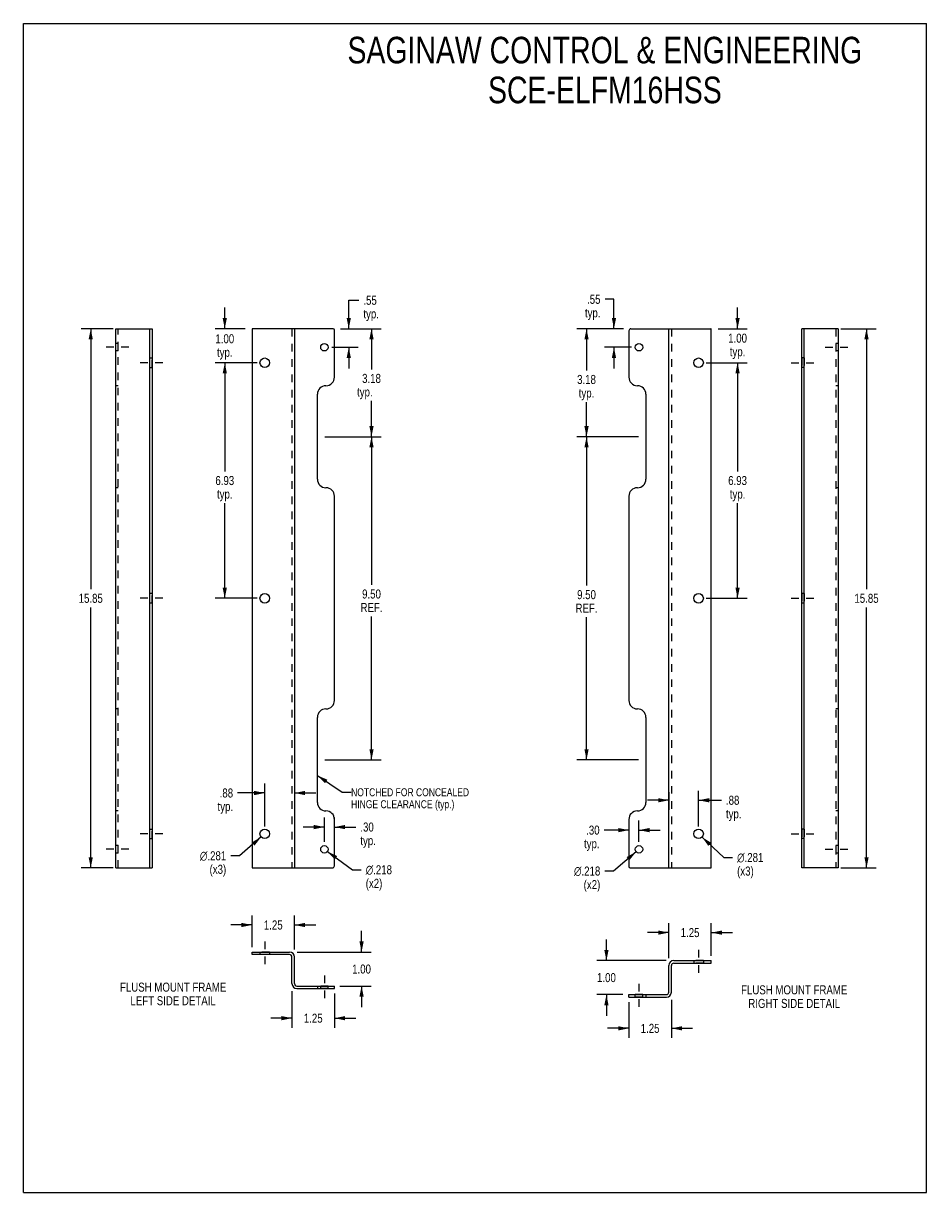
# Model space of a CAD drawing. Header units: inches. Extents: x 0 to 26.6, y 0 to 34.4.
import ezdxf

# ---------------------------------------------------------------- set-up
doc = ezdxf.new("R2010")
doc.units = ezdxf.units.IN
doc.header["$LTSCALE"] = 2.240741
doc.header["$MEASUREMENT"] = 0
doc.linetypes.add('DASHED', pattern=[0.2, 0.1, -0.1])
doc.linetypes.add('HIDDEN', pattern=[0.2, 0.1, -0.1])
doc.layers.get('0').update_dxf_attribs({"linetype": 'CONTINUOUS'})
for name, color, linetype in [('02___PRT_ALL_AXES', 7, 'CONTINUOUS'), ('DEFAULT_2', 8, 'HIDDEN'), ('DIMENSIONS', 7, 'CONTINUOUS')]:
    doc.layers.add(name, color=color, linetype=linetype)
doc.styles.get("Standard").update_dxf_attribs({"font": 'txt', "width": 0.8})
doc.styles.add('TEXTSTYLE_1', font='gdt', dxfattribs={"width": 0.8})
doc.dimstyles.new('DIMSTYLE_1', dxfattribs={"dimtxt": 0.265625, "dimasz": 0.3125, "dimexe": 0.09, "dimexo": 0.07, "dimgap": 0.0425, "dimtad": 0, "dimtih": 1, "dimtoh": 1, "dimzin": 4, "dimdsep": 46, "dimtxsty": 'Standard', "dimblk": '_FILLED', "dimblk1": '_FILLED', "dimblk2": '_FILLED', "dimcen": 0.09, "dimadec": 0, "dimazin": 0, "dimtfac": 1, "dimtofl": 0, "dimtmove": 0, "dimatfit": 3, "dimldrblk": '_FILLED', "dimfxl": 0, "dimtolj": 1, "dimtzin": 4, "dimarcsym": 0})
doc.dimstyles.new('DIMSTYLE_2', dxfattribs={"dimtxt": 0.265625, "dimasz": 0.3125, "dimexe": 0.09, "dimexo": 0.07, "dimgap": 0.09, "dimtad": 0, "dimtih": 1, "dimtoh": 1, "dimdec": 3, "dimzin": 4, "dimdsep": 46, "dimtxsty": 'Standard', "dimblk": '_FILLED', "dimblk1": '_FILLED', "dimblk2": '_FILLED', "dimcen": 0.09, "dimadec": 0, "dimazin": 0, "dimtfac": 1, "dimtdec": 3, "dimtofl": 0, "dimtmove": 0, "dimatfit": 3, "dimldrblk": '_FILLED', "dimfxl": 0, "dimtolj": 1, "dimtzin": 4, "dimarcsym": 0})
doc.dimstyles.get("Standard").update_dxf_attribs({"dimtxt": 0.265625, "dimasz": 0.3125, "dimexe": 0.09, "dimexo": 0.07, "dimgap": 0.09, "dimtad": 0, "dimtih": 1, "dimtoh": 1, "dimzin": 4, "dimdsep": 46, "dimtxsty": 'Standard', "dimblk": '_FILLED', "dimblk1": '_FILLED', "dimblk2": '_FILLED', "dimcen": 0.09, "dimadec": 0, "dimazin": 0, "dimtp": 0.01, "dimtm": 0.01, "dimtfac": 1, "dimtofl": 0, "dimtmove": 0, "dimatfit": 3, "dimldrblk": '_FILLED', "dimfxl": 0, "dimtolj": 1, "dimtzin": 4, "dimarcsym": 0})

# ---------------------------------------------------------------- blocks, each defined once
blk = doc.blocks.new('_FILLED')
at = {"color": 0, "linetype": 'ByBlock'}
blk.add_solid([(0, 0), (-1, 0.2), (-1, -0.2)], dxfattribs=at)
blk = doc.blocks.new('*D1')
at = {"layer": 'DIMENSIONS', "color": 2, "linetype": 'Continuous'}
for p, q in [((2.643, 25.398), (1.7, 25.398)), ((1.981, 25.398), (1.981, 17.738)), ((1.981, 9.548), (1.981, 17.207)), ((2.643, 9.548), (1.7, 9.548))]:
    blk.add_line(p, q, dxfattribs=at)
at = {"layer": 'DIMENSIONS', "color": 2, "linetype": 'Continuous', "xscale": 0.3125, "yscale": 0.3125, "zscale": 0.3125}
for p, rotation in [((1.981, 25.398), 90), ((1.981, 9.548), 270)]:
    blk.add_blockref('_FILLED', p, dxfattribs=dict(at, rotation=rotation))
at = {"layer": 'DIMENSIONS', "color": 2, "linetype": 'Continuous', "insert": (1.981, 17.605), "char_height": 0.2656, "width": 1.0625, "attachment_point": 2, "line_spacing_factor": 0.9}
blk.add_mtext('15.85', dxfattribs=at)
blk = doc.blocks.new('*D2')
at = {"layer": 'DIMENSIONS', "color": 2, "linetype": 'Continuous'}
for p, q in [((24.037, 25.398), (25.076, 25.398)), ((24.795, 25.398), (24.795, 17.738)), ((24.795, 9.548), (24.795, 17.207)), ((24.037, 9.548), (25.076, 9.548))]:
    blk.add_line(p, q, dxfattribs=at)
at = {"layer": 'DIMENSIONS', "color": 2, "linetype": 'Continuous', "xscale": 0.3125, "yscale": 0.3125, "zscale": 0.3125}
for p, rotation in [((24.795, 25.398), 90), ((24.795, 9.548), 270)]:
    blk.add_blockref('_FILLED', p, dxfattribs=dict(at, rotation=rotation))
at = {"layer": 'DIMENSIONS', "color": 2, "linetype": 'Continuous', "insert": (24.795, 17.605), "char_height": 0.2656, "width": 1.0625, "attachment_point": 2, "line_spacing_factor": 0.9}
blk.add_mtext('15.85', dxfattribs=at)
blk = doc.blocks.new('*D3')
at = {"layer": 'DIMENSIONS', "color": 2, "linetype": 'Continuous'}
for p, q in [((5.923, 25.398), (5.923, 26.023)), ((6.52, 25.398), (5.642, 25.398)), ((6.88, 24.398), (5.642, 24.398)), ((5.923, 24.398), (5.923, 23.773))]:
    blk.add_line(p, q, dxfattribs=at)
at = {"layer": 'DIMENSIONS', "color": 2, "linetype": 'Continuous', "xscale": 0.3125, "yscale": 0.3125, "zscale": 0.3125}
for p, rotation in [((5.923, 25.398), 270), ((5.923, 24.398), 90)]:
    blk.add_blockref('_FILLED', p, dxfattribs=dict(at, rotation=rotation))
at = {"layer": 'DIMENSIONS', "color": 2, "linetype": 'Continuous', "insert": (5.923, 25.236), "char_height": 0.2656, "width": 0.85, "attachment_point": 2, "line_spacing_factor": 0.9}
blk.add_mtext('1.00\\Ptyp.', dxfattribs=at)
blk = doc.blocks.new('*D4')
at = {"layer": 'DIMENSIONS', "color": 2, "linetype": 'Continuous'}
for p, q in [((6.88, 24.398), (5.642, 24.398)), ((5.923, 24.398), (5.923, 21.201)), ((5.923, 17.473), (5.923, 20.271)), ((6.88, 17.473), (5.642, 17.473))]:
    blk.add_line(p, q, dxfattribs=at)
at = {"layer": 'DIMENSIONS', "color": 2, "linetype": 'Continuous', "xscale": 0.3125, "yscale": 0.3125, "zscale": 0.3125}
for p, rotation in [((5.923, 24.398), 90), ((5.923, 17.473), 270)]:
    blk.add_blockref('_FILLED', p, dxfattribs=dict(at, rotation=rotation))
at = {"layer": 'DIMENSIONS', "color": 2, "linetype": 'Continuous', "insert": (5.923, 21.068), "char_height": 0.2656, "width": 0.85, "attachment_point": 2, "line_spacing_factor": 0.9}
blk.add_mtext('6.93\\Ptyp.', dxfattribs=at)
blk = doc.blocks.new('*D5')
at = {"layer": 'DIMENSIONS', "color": 2, "linetype": 'Continuous'}
for p, q in [((9.957, 22.223), (10.38, 22.223)), ((10.238, 22.223), (10.238, 17.865)), ((10.238, 12.723), (10.238, 16.935)), ((8.866, 12.723), (10.519, 12.723))]:
    blk.add_line(p, q, dxfattribs=at)
at = {"layer": 'DIMENSIONS', "color": 2, "linetype": 'Continuous', "xscale": 0.3125, "yscale": 0.3125, "zscale": 0.3125}
for p, rotation in [((10.238, 22.223), 90), ((10.238, 12.723), 270)]:
    blk.add_blockref('_FILLED', p, dxfattribs=dict(at, rotation=rotation))
at = {"layer": 'DIMENSIONS', "color": 2, "linetype": 'Continuous', "insert": (10.238, 17.732), "char_height": 0.2656, "width": 0.85, "attachment_point": 2, "line_spacing_factor": 0.9}
blk.add_mtext('9.50\\PREF.', dxfattribs=at)
blk = doc.blocks.new('*D6')
at = {"layer": 'DIMENSIONS', "color": 2, "linetype": 'Continuous'}
for p, q in [((9.569, 25.398), (9.569, 26.235)), ((9.569, 26.235), (9.866, 26.235)), ((9.327, 25.398), (9.85, 25.398)), ((9.07, 24.853), (9.85, 24.853)), ((9.569, 24.853), (9.569, 24.228))]:
    blk.add_line(p, q, dxfattribs=at)
at = {"layer": 'DIMENSIONS', "color": 2, "linetype": 'Continuous', "xscale": 0.3125, "yscale": 0.3125, "zscale": 0.3125}
for p, rotation in [((9.569, 25.398), 270), ((9.569, 24.853), 90)]:
    blk.add_blockref('_FILLED', p, dxfattribs=dict(at, rotation=rotation))
at = {"layer": 'DIMENSIONS', "color": 2, "linetype": 'Continuous', "insert": (9.999, 26.368), "char_height": 0.2656, "width": 0.85, "attachment_point": 1, "line_spacing_factor": 0.9}
blk.add_mtext('.55\\Ptyp.', dxfattribs=at)
blk = doc.blocks.new('*D7')
at = {"layer": 'DIMENSIONS', "color": 2, "linetype": 'Continuous'}
for p, q in [((21.003, 25.398), (21.003, 26.023)), ((20.435, 25.398), (21.284, 25.398)), ((20.075, 24.398), (21.284, 24.398)), ((21.003, 24.398), (21.003, 23.773))]:
    blk.add_line(p, q, dxfattribs=at)
at = {"layer": 'DIMENSIONS', "color": 2, "linetype": 'Continuous', "xscale": 0.3125, "yscale": 0.3125, "zscale": 0.3125}
for p, rotation in [((21.003, 25.398), 270), ((21.003, 24.398), 90)]:
    blk.add_blockref('_FILLED', p, dxfattribs=dict(at, rotation=rotation))
at = {"layer": 'DIMENSIONS', "color": 2, "linetype": 'Continuous', "insert": (21.003, 25.254), "char_height": 0.2656, "width": 0.85, "attachment_point": 2, "line_spacing_factor": 0.9}
blk.add_mtext('1.00\\Ptyp.', dxfattribs=at)
blk = doc.blocks.new('*D8')
at = {"layer": 'DIMENSIONS', "color": 2, "linetype": 'Continuous'}
for p, q in [((17.368, 26.263), (17.105, 26.263)), ((17.368, 25.398), (17.368, 26.263)), ((17.65, 25.398), (17.087, 25.398)), ((17.884, 24.853), (17.087, 24.853)), ((17.368, 24.853), (17.368, 24.228))]:
    blk.add_line(p, q, dxfattribs=at)
at = {"layer": 'DIMENSIONS', "color": 2, "linetype": 'Continuous', "xscale": 0.3125, "yscale": 0.3125, "zscale": 0.3125}
for p, rotation in [((17.368, 25.398), 270), ((17.368, 24.853), 90)]:
    blk.add_blockref('_FILLED', p, dxfattribs=dict(at, rotation=rotation))
at = {"layer": 'DIMENSIONS', "color": 2, "linetype": 'Continuous', "insert": (16.972, 26.396), "char_height": 0.2656, "width": 0.85, "attachment_point": 3, "line_spacing_factor": 0.9}
blk.add_mtext('.55\\Ptyp.', dxfattribs=at)
blk = doc.blocks.new('*D9')
at = {"layer": 'DIMENSIONS', "color": 2, "linetype": 'Continuous'}
for p, q in [((20.075, 24.398), (21.284, 24.398)), ((21.003, 24.398), (21.003, 21.201)), ((21.003, 17.473), (21.003, 20.271)), ((20.075, 17.473), (21.284, 17.473))]:
    blk.add_line(p, q, dxfattribs=at)
at = {"layer": 'DIMENSIONS', "color": 2, "linetype": 'Continuous', "xscale": 0.3125, "yscale": 0.3125, "zscale": 0.3125}
for p, rotation in [((21.003, 24.398), 90), ((21.003, 17.473), 270)]:
    blk.add_blockref('_FILLED', p, dxfattribs=dict(at, rotation=rotation))
at = {"layer": 'DIMENSIONS', "color": 2, "linetype": 'Continuous', "insert": (21.003, 21.068), "char_height": 0.2656, "width": 0.85, "attachment_point": 2, "line_spacing_factor": 0.9}
blk.add_mtext('6.93\\Ptyp.', dxfattribs=at)
blk = doc.blocks.new('*D10')
at = {"layer": 'DIMENSIONS', "color": 2, "linetype": 'Continuous'}
for p, q in [((17.65, 25.398), (16.28, 25.398)), ((16.561, 25.398), (16.561, 24.172)), ((16.561, 22.223), (16.561, 23.242)), ((18.088, 22.223), (16.28, 22.223))]:
    blk.add_line(p, q, dxfattribs=at)
at = {"layer": 'DIMENSIONS', "color": 2, "linetype": 'Continuous', "xscale": 0.3125, "yscale": 0.3125, "zscale": 0.3125}
for p, rotation in [((16.561, 25.398), 90), ((16.561, 22.223), 270)]:
    blk.add_blockref('_FILLED', p, dxfattribs=dict(at, rotation=rotation))
at = {"layer": 'DIMENSIONS', "color": 2, "linetype": 'Continuous', "insert": (16.561, 24.039), "char_height": 0.2656, "width": 0.85, "attachment_point": 2, "line_spacing_factor": 0.9}
blk.add_mtext('3.18\\Ptyp.', dxfattribs=at)
blk = doc.blocks.new('*D11')
at = {"layer": 'DIMENSIONS', "color": 2, "linetype": 'Continuous'}
for p, q in [((16.59, 22.223), (16.28, 22.223)), ((16.561, 22.223), (16.561, 17.846)), ((16.561, 12.723), (16.561, 16.916)), ((18.088, 12.723), (16.28, 12.723))]:
    blk.add_line(p, q, dxfattribs=at)
at = {"layer": 'DIMENSIONS', "color": 2, "linetype": 'Continuous', "xscale": 0.3125, "yscale": 0.3125, "zscale": 0.3125}
for p, rotation in [((16.561, 22.223), 90), ((16.561, 12.723), 270)]:
    blk.add_blockref('_FILLED', p, dxfattribs=dict(at, rotation=rotation))
at = {"layer": 'DIMENSIONS', "color": 2, "linetype": 'Continuous', "insert": (16.561, 17.713), "char_height": 0.2656, "width": 0.85, "attachment_point": 2, "line_spacing_factor": 0.9}
blk.add_mtext('9.50\\PREF.', dxfattribs=at)
blk = doc.blocks.new('*D12')
at = {"layer": 'DIMENSIONS', "color": 2, "linetype": 'Continuous'}
for p, q in [((6.993, 10.455), (6.356, 9.903)), ((6.356, 9.903), (6.098, 9.903))]:
    blk.add_line(p, q, dxfattribs=at)
at = {"layer": 'DIMENSIONS', "color": 2, "linetype": 'Continuous', "xscale": 0.3125, "yscale": 0.3125, "zscale": 0.3125, "rotation": 40.9261312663}
blk.add_blockref('_FILLED', (6.993, 10.455), dxfattribs=at)
at = {"layer": 'DIMENSIONS', "color": 2, "linetype": 'Continuous', "insert": (5.965, 10.036), "char_height": 0.26562, "width": 1.20417, "attachment_point": 3, "line_spacing_factor": 0.9, "style": 'TEXTSTYLE_1'}
blk.add_mtext('{\\Fgdt;n}\\Ftxt;.281\\P(x3)', dxfattribs=at)
blk = doc.blocks.new('*D13')
at = {"layer": 'DIMENSIONS', "color": 2, "linetype": 'Continuous'}
for p, q in [((8.94, 10.028), (9.676, 9.491)), ((9.676, 9.491), (9.934, 9.491))]:
    blk.add_line(p, q, dxfattribs=at)
at = {"layer": 'DIMENSIONS', "color": 2, "linetype": 'Continuous', "xscale": 0.3125, "yscale": 0.3125, "zscale": 0.3125, "rotation": 143.8741103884}
blk.add_blockref('_FILLED', (8.94, 10.028), dxfattribs=at)
at = {"layer": 'DIMENSIONS', "color": 2, "linetype": 'Continuous', "insert": (10.067, 9.624), "char_height": 0.26562, "width": 1.20417, "attachment_point": 1, "line_spacing_factor": 0.9, "style": 'TEXTSTYLE_1'}
blk.add_mtext('{\\Fgdt;n}\\Ftxt;.218\\P(x2)', dxfattribs=at)
blk = doc.blocks.new('*D14')
at = {"layer": 'DIMENSIONS', "color": 2, "linetype": 'Continuous'}
for p, q in [((18.02, 10.022), (17.357, 9.454)), ((17.357, 9.454), (17.099, 9.454))]:
    blk.add_line(p, q, dxfattribs=at)
at = {"layer": 'DIMENSIONS', "color": 2, "linetype": 'Continuous', "xscale": 0.3125, "yscale": 0.3125, "zscale": 0.3125, "rotation": 40.5503346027}
blk.add_blockref('_FILLED', (18.02, 10.022), dxfattribs=at)
at = {"layer": 'DIMENSIONS', "color": 2, "linetype": 'Continuous', "insert": (16.966, 9.587), "char_height": 0.26562, "width": 1.20417, "attachment_point": 3, "line_spacing_factor": 0.9, "style": 'TEXTSTYLE_1'}
blk.add_mtext('{\\Fgdt;n}\\Ftxt;.218\\P(x2)', dxfattribs=at)
blk = doc.blocks.new('*D15')
at = {"layer": 'DIMENSIONS', "color": 2, "linetype": 'Continuous'}
for p, q in [((19.959, 10.451), (20.599, 9.852)), ((20.599, 9.852), (20.857, 9.852))]:
    blk.add_line(p, q, dxfattribs=at)
at = {"layer": 'DIMENSIONS', "color": 2, "linetype": 'Continuous', "xscale": 0.3125, "yscale": 0.3125, "zscale": 0.3125, "rotation": 136.8578504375}
blk.add_blockref('_FILLED', (19.959, 10.451), dxfattribs=at)
at = {"layer": 'DIMENSIONS', "color": 2, "linetype": 'Continuous', "insert": (20.989, 9.985), "char_height": 0.26562, "width": 1.20417, "attachment_point": 1, "line_spacing_factor": 0.9, "style": 'TEXTSTYLE_1'}
blk.add_mtext('{\\Fgdt;n}\\Ftxt;.281\\P(x3)', dxfattribs=at)
blk = doc.blocks.new('*D16')
at = {"layer": 'DIMENSIONS', "color": 2, "linetype": 'Continuous'}
for p, q in [((7.899, 5.924), (7.899, 4.847)), ((9.149, 5.854), (9.149, 4.847)), ((7.899, 5.128), (7.274, 5.128)), ((9.149, 5.128), (9.774, 5.128))]:
    blk.add_line(p, q, dxfattribs=at)
at = {"layer": 'DIMENSIONS', "color": 2, "linetype": 'Continuous', "xscale": 0.3125, "yscale": 0.3125, "zscale": 0.3125}
blk.add_blockref('_FILLED', (7.899, 5.128), dxfattribs=at)
at = {"layer": 'DIMENSIONS', "color": 2, "linetype": 'Continuous', "xscale": 0.3125, "yscale": 0.3125, "zscale": 0.3125, "rotation": 180}
blk.add_blockref('_FILLED', (9.149, 5.128), dxfattribs=at)
at = {"layer": 'DIMENSIONS', "color": 2, "linetype": 'Continuous', "insert": (8.524, 5.261), "char_height": 0.2656, "width": 0.85, "attachment_point": 2, "line_spacing_factor": 0.9}
blk.add_mtext('1.25', dxfattribs=at)
blk = doc.blocks.new('*D17')
at = {"layer": 'DIMENSIONS', "color": 2, "linetype": 'Continuous'}
for p, q in [((6.724, 7.217), (6.724, 8.15)), ((7.974, 7.147), (7.974, 8.15)), ((6.724, 7.868), (6.099, 7.868)), ((7.974, 7.868), (8.599, 7.868))]:
    blk.add_line(p, q, dxfattribs=at)
at = {"layer": 'DIMENSIONS', "color": 2, "linetype": 'Continuous', "xscale": 0.3125, "yscale": 0.3125, "zscale": 0.3125}
blk.add_blockref('_FILLED', (6.724, 7.868), dxfattribs=at)
at = {"layer": 'DIMENSIONS', "color": 2, "linetype": 'Continuous', "xscale": 0.3125, "yscale": 0.3125, "zscale": 0.3125, "rotation": 180}
blk.add_blockref('_FILLED', (7.974, 7.868), dxfattribs=at)
at = {"layer": 'DIMENSIONS', "color": 2, "linetype": 'Continuous', "insert": (7.349, 8.001), "char_height": 0.2656, "width": 0.85, "attachment_point": 2, "line_spacing_factor": 0.9}
blk.add_mtext('1.25', dxfattribs=at)
blk = doc.blocks.new('*D18')
at = {"layer": 'DIMENSIONS', "color": 2, "linetype": 'Continuous'}
for p, q in [((9.945, 7.073), (9.945, 7.698)), ((8.047, 7.073), (10.227, 7.073)), ((9.305, 6.073), (10.227, 6.073)), ((9.945, 6.073), (9.945, 5.448))]:
    blk.add_line(p, q, dxfattribs=at)
at = {"layer": 'DIMENSIONS', "color": 2, "linetype": 'Continuous', "xscale": 0.3125, "yscale": 0.3125, "zscale": 0.3125}
for p, rotation in [((9.945, 7.073), 270), ((9.945, 6.073), 90)]:
    blk.add_blockref('_FILLED', p, dxfattribs=dict(at, rotation=rotation))
at = {"layer": 'DIMENSIONS', "color": 2, "linetype": 'Continuous', "insert": (9.945, 6.706), "char_height": 0.2656, "width": 0.85, "attachment_point": 2, "line_spacing_factor": 0.9}
blk.add_mtext('1.00', dxfattribs=at)
blk = doc.blocks.new('*D19')
at = {"layer": 'DIMENSIONS', "color": 2, "linetype": 'Continuous'}
for p, q in [((18.981, 6.895), (18.981, 7.925)), ((20.231, 6.965), (20.231, 7.925)), ((18.981, 7.644), (18.356, 7.644)), ((20.231, 7.644), (20.856, 7.644))]:
    blk.add_line(p, q, dxfattribs=at)
at = {"layer": 'DIMENSIONS', "color": 2, "linetype": 'Continuous', "xscale": 0.3125, "yscale": 0.3125, "zscale": 0.3125}
blk.add_blockref('_FILLED', (18.981, 7.644), dxfattribs=at)
at = {"layer": 'DIMENSIONS', "color": 2, "linetype": 'Continuous', "xscale": 0.3125, "yscale": 0.3125, "zscale": 0.3125, "rotation": 180}
blk.add_blockref('_FILLED', (20.231, 7.644), dxfattribs=at)
at = {"layer": 'DIMENSIONS', "color": 2, "linetype": 'Continuous', "insert": (19.606, 7.777), "char_height": 0.2656, "width": 0.85, "attachment_point": 2, "line_spacing_factor": 0.9}
blk.add_mtext('1.25', dxfattribs=at)
blk = doc.blocks.new('*D20')
at = {"layer": 'DIMENSIONS', "color": 2, "linetype": 'Continuous'}
for p, q in [((17.806, 5.602), (17.806, 4.548)), ((19.056, 5.672), (19.056, 4.548)), ((17.806, 4.83), (17.181, 4.83)), ((19.056, 4.83), (19.681, 4.83))]:
    blk.add_line(p, q, dxfattribs=at)
at = {"layer": 'DIMENSIONS', "color": 2, "linetype": 'Continuous', "xscale": 0.3125, "yscale": 0.3125, "zscale": 0.3125}
blk.add_blockref('_FILLED', (17.806, 4.83), dxfattribs=at)
at = {"layer": 'DIMENSIONS', "color": 2, "linetype": 'Continuous', "xscale": 0.3125, "yscale": 0.3125, "zscale": 0.3125, "rotation": 180}
blk.add_blockref('_FILLED', (19.056, 4.83), dxfattribs=at)
at = {"layer": 'DIMENSIONS', "color": 2, "linetype": 'Continuous', "insert": (18.431, 4.962), "char_height": 0.2656, "width": 0.85, "attachment_point": 2, "line_spacing_factor": 0.9}
blk.add_mtext('1.25', dxfattribs=at)
blk = doc.blocks.new('*D21')
at = {"layer": 'DIMENSIONS', "color": 2, "linetype": 'Continuous'}
for p, q in [((17.147, 6.821), (17.147, 7.446)), ((18.907, 6.821), (16.865, 6.821)), ((17.627, 5.821), (16.865, 5.821)), ((17.147, 5.821), (17.147, 5.196))]:
    blk.add_line(p, q, dxfattribs=at)
at = {"layer": 'DIMENSIONS', "color": 2, "linetype": 'Continuous', "xscale": 0.3125, "yscale": 0.3125, "zscale": 0.3125}
for p, rotation in [((17.147, 6.821), 270), ((17.147, 5.821), 90)]:
    blk.add_blockref('_FILLED', p, dxfattribs=dict(at, rotation=rotation))
at = {"layer": 'DIMENSIONS', "color": 2, "linetype": 'Continuous', "insert": (17.147, 6.454), "char_height": 0.2656, "width": 0.85, "attachment_point": 2, "line_spacing_factor": 0.9}
blk.add_mtext('1.00', dxfattribs=at)
blk = doc.blocks.new('*D22')
at = {"layer": 'DIMENSIONS', "color": 2, "linetype": 'Continuous'}
for p, q in [((7.974, 12.166), (7.974, 11.468)), ((7.099, 11.749), (6.3, 11.749)), ((7.099, 10.766), (7.099, 12.03)), ((7.974, 11.749), (8.599, 11.749))]:
    blk.add_line(p, q, dxfattribs=at)
at = {"layer": 'DIMENSIONS', "color": 2, "linetype": 'Continuous', "xscale": 0.3125, "yscale": 0.3125, "zscale": 0.3125}
blk.add_blockref('_FILLED', (7.099, 11.749), dxfattribs=at)
at = {"layer": 'DIMENSIONS', "color": 2, "linetype": 'Continuous', "xscale": 0.3125, "yscale": 0.3125, "zscale": 0.3125, "rotation": 180}
blk.add_blockref('_FILLED', (7.974, 11.749), dxfattribs=at)
at = {"layer": 'DIMENSIONS', "color": 2, "linetype": 'Continuous', "insert": (6.168, 11.882), "char_height": 0.2656, "width": 0.85, "attachment_point": 3, "line_spacing_factor": 0.9}
blk.add_mtext('.88\\Ptyp.', dxfattribs=at)
blk = doc.blocks.new('*D23')
at = {"layer": 'DIMENSIONS', "color": 2, "linetype": 'Continuous'}
for p, q in [((18.981, 11.775), (18.981, 11.254)), ((19.856, 10.766), (19.856, 11.817)), ((18.981, 11.535), (18.356, 11.535)), ((19.856, 11.535), (20.528, 11.535))]:
    blk.add_line(p, q, dxfattribs=at)
at = {"layer": 'DIMENSIONS', "color": 2, "linetype": 'Continuous', "xscale": 0.3125, "yscale": 0.3125, "zscale": 0.3125}
blk.add_blockref('_FILLED', (18.981, 11.535), dxfattribs=at)
at = {"layer": 'DIMENSIONS', "color": 2, "linetype": 'Continuous', "xscale": 0.3125, "yscale": 0.3125, "zscale": 0.3125, "rotation": 180}
blk.add_blockref('_FILLED', (19.856, 11.535), dxfattribs=at)
at = {"layer": 'DIMENSIONS', "color": 2, "linetype": 'Continuous', "insert": (20.661, 11.668), "char_height": 0.2656, "width": 0.85, "attachment_point": 1, "line_spacing_factor": 0.9}
blk.add_mtext('.88\\Ptyp.', dxfattribs=at)
blk = doc.blocks.new('*D24')
at = {"layer": 'DIMENSIONS', "color": 2, "linetype": 'Continuous'}
for p, q in [((8.852, 10.311), (8.852, 11.029)), ((9.149, 9.829), (9.149, 11.029)), ((8.852, 10.747), (8.227, 10.747)), ((9.149, 10.747), (9.776, 10.747))]:
    blk.add_line(p, q, dxfattribs=at)
at = {"layer": 'DIMENSIONS', "color": 2, "linetype": 'Continuous', "xscale": 0.3125, "yscale": 0.3125, "zscale": 0.3125}
blk.add_blockref('_FILLED', (8.852, 10.747), dxfattribs=at)
at = {"layer": 'DIMENSIONS', "color": 2, "linetype": 'Continuous', "xscale": 0.3125, "yscale": 0.3125, "zscale": 0.3125, "rotation": 180}
blk.add_blockref('_FILLED', (9.149, 10.747), dxfattribs=at)
at = {"layer": 'DIMENSIONS', "color": 2, "linetype": 'Continuous', "insert": (9.909, 10.88), "char_height": 0.2656, "width": 0.85, "attachment_point": 1, "line_spacing_factor": 0.9}
blk.add_mtext('.30\\Ptyp.', dxfattribs=at)
blk = doc.blocks.new('*D25')
at = {"layer": 'DIMENSIONS', "color": 2, "linetype": 'Continuous'}
for p, q in [((17.806, 10.657), (17.077, 10.657)), ((17.806, 10.754), (17.806, 10.376)), ((18.103, 10.311), (18.103, 10.939)), ((18.103, 10.657), (18.728, 10.657))]:
    blk.add_line(p, q, dxfattribs=at)
at = {"layer": 'DIMENSIONS', "color": 2, "linetype": 'Continuous', "xscale": 0.3125, "yscale": 0.3125, "zscale": 0.3125}
blk.add_blockref('_FILLED', (17.806, 10.657), dxfattribs=at)
at = {"layer": 'DIMENSIONS', "color": 2, "linetype": 'Continuous', "xscale": 0.3125, "yscale": 0.3125, "zscale": 0.3125, "rotation": 180}
blk.add_blockref('_FILLED', (18.103, 10.657), dxfattribs=at)
at = {"layer": 'DIMENSIONS', "color": 2, "linetype": 'Continuous', "insert": (16.945, 10.79), "char_height": 0.2656, "width": 0.85, "attachment_point": 3, "line_spacing_factor": 0.9}
blk.add_mtext('.30\\Ptyp.', dxfattribs=at)

msp = doc.modelspace()

# ---------------------------------------------------------------- linework, layer by layer
at = {"color": 7, "linetype": 'Continuous'}
for p, q in [((0, 0), (0, 34.375)), ((0, 34.375), (26.5625, 34.375)), ((26.5625, 0), (26.5625, 34.375)), ((2.717, 9.5475), (2.717, 25.3975)), ((2.717, 25.3975), (3.792, 25.3975)), ((3.717, 9.5475), (3.717, 25.3975)), ((23.9631, 25.3975), (22.8881, 25.3975)), ((22.9631, 9.5475), (22.9631, 25.3975)), ((23.9631, 25.3975), (23.9631, 9.5475)), ((2.717, 9.5475), (3.792, 9.5475)), ((23.9631, 9.5475), (22.8881, 9.5475)), ((6.7237, 6.9981), (6.7237, 7.0731)), ((7.8287, 6.9981), (6.7237, 6.9981)), ((7.8987, 6.1431), (7.8987, 6.9281)), ((19.0562, 5.891), (19.0562, 6.676)), ((19.1262, 6.746), (20.2312, 6.746)), ((20.2312, 6.746), (20.2312, 6.821)), ((8.0437, 5.9981), (9.1487, 5.9981)), ((9.1487, 5.9981), (9.1487, 6.0731)), ((17.8062, 5.746), (17.8062, 5.821)), ((17.8062, 5.746), (18.9112, 5.746)), ((0, 0), (26.5625, 0))]:
    msp.add_line(p, q, dxfattribs=at)
at = {"color": 3, "linetype": 'Continuous'}
for p, q in [((3.792, 25.3975), (3.792, 9.5475)), ((6.7237, 25.3825), (6.7237, 9.5625)), ((9.1087, 25.3975), (6.7387, 25.3975)), ((7.9737, 25.3975), (7.9737, 9.5475)), ((9.1487, 23.9725), (9.1487, 25.3575)), ((17.8062, 25.335), (17.8062, 23.9725)), ((17.8687, 25.3975), (20.2162, 25.3975)), ((18.9812, 9.5475), (18.9812, 25.3975)), ((20.2312, 9.5625), (20.2312, 25.3825)), ((22.8881, 9.5475), (22.8881, 25.3975)), ((8.8987, 23.7225), (8.8977, 23.7225)), ((18.0562, 23.7225), (18.0572, 23.7225)), ((8.6477, 20.9725), (8.6477, 23.4725)), ((18.3072, 23.4725), (18.3072, 20.9725)), ((8.8987, 20.7225), (8.8977, 20.7225)), ((18.0562, 20.7225), (18.0572, 20.7225)), ((9.1487, 14.4725), (9.1487, 20.4725)), ((17.8062, 20.4725), (17.8062, 14.4725)), ((8.8987, 14.2225), (8.8977, 14.2225)), ((18.0562, 14.2225), (18.0572, 14.2225)), ((8.6477, 11.4725), (8.6477, 13.9725)), ((18.3072, 13.9725), (18.3072, 11.4725)), ((8.8987, 11.2225), (8.8977, 11.2225)), ((18.0562, 11.2225), (18.0572, 11.2225)), ((9.1487, 9.61), (9.1487, 10.9725)), ((17.8062, 10.9725), (17.8062, 9.5875)), ((6.7387, 9.5475), (9.0862, 9.5475)), ((17.8462, 9.5475), (20.2162, 9.5475)), ((6.7237, 7.0731), (7.8287, 7.0731)), ((7.9737, 6.1431), (7.9737, 6.9281)), ((18.9812, 5.891), (18.9812, 6.676)), ((19.1262, 6.821), (20.2312, 6.821)), ((8.0437, 6.0731), (9.1487, 6.0731)), ((17.8062, 5.821), (18.9112, 5.821))]:
    msp.add_line(p, q, dxfattribs=at)
for centre, radius, start, end in [((6.7387, 25.3825), 0.015, 90, 180), ((9.1087, 25.3575), 0.04, 0, 90), ((17.8687, 25.335), 0.0625, 90, 180), ((20.2162, 25.3825), 0.015, 0, 90), ((8.8977, 23.4725), 0.25, 90, 180), ((8.8987, 23.9725), 0.25, 270, 360), ((18.0562, 23.9725), 0.25, 180, 270), ((18.0572, 23.4725), 0.25, 0, 90), ((8.8977, 20.9725), 0.25, 180, 270), ((18.0572, 20.9725), 0.25, 270, 360), ((8.8987, 20.4725), 0.25, 0, 90), ((18.0562, 20.4725), 0.25, 90, 180), ((8.8987, 14.4725), 0.25, 270, 360), ((18.0562, 14.4725), 0.25, 180, 270), ((8.8977, 13.9725), 0.25, 90, 180), ((18.0572, 13.9725), 0.25, 0, 90), ((8.8977, 11.4725), 0.25, 180, 270), ((18.0572, 11.4725), 0.25, 270, 360), ((8.8987, 10.9725), 0.25, 0, 90), ((18.0562, 10.9725), 0.25, 90, 180), ((6.7387, 9.5625), 0.015, 180, 270), ((9.0862, 9.61), 0.0625, 270, 360), ((17.8462, 9.5875), 0.04, 180, 270), ((20.2162, 9.5625), 0.015, 270, 360), ((7.8287, 6.9281), 0.145, 0, 90), ((19.1262, 6.676), 0.145, 90, 180), ((8.0437, 6.1431), 0.07, 180, 270), ((18.9112, 5.891), 0.07, 270, 360)]:
    msp.add_arc(centre, radius, start, end, dxfattribs=at)
at = {"color": 7, "linetype": 'Continuous'}
for centre, radius, start, end in [((7.8287, 6.9281), 0.07, 0, 90), ((19.1262, 6.676), 0.07, 90, 180), ((8.0437, 6.1431), 0.145, 180, 270), ((18.9112, 5.891), 0.145, 270, 360)]:
    msp.add_arc(centre, radius, start, end, dxfattribs=at)
at = {"layer": '02___PRT_ALL_AXES', "color": 2, "linetype": 'DASHED'}
for p, q in [((3.1045, 24.8525), (2.4045, 24.8525)), ((23.5756, 24.8525), (24.2756, 24.8525)), ((4.1045, 24.3975), (3.4045, 24.3975)), ((22.5756, 24.3975), (23.2756, 24.3975)), ((4.1045, 17.4725), (3.4045, 17.4725)), ((22.5756, 17.4725), (23.2756, 17.4725)), ((4.1045, 10.5475), (3.4045, 10.5475)), ((22.5756, 10.5475), (23.2756, 10.5475)), ((3.1045, 10.0925), (2.4045, 10.0925)), ((23.5756, 10.0925), (24.2756, 10.0925)), ((7.0987, 7.3856), (7.0987, 6.6856)), ((19.8562, 7.1335), (19.8562, 6.4335)), ((8.8517, 6.3856), (8.8517, 5.6856)), ((18.1032, 6.1335), (18.1032, 5.4335))]:
    msp.add_line(p, q, dxfattribs=at)
at = {"layer": '02___PRT_ALL_AXES', "color": 8, "linetype": 'HIDDEN'}
for p, q in [((2.717, 24.7435), (2.717, 24.9615)), ((2.792, 24.9615), (2.717, 24.9615)), ((2.792, 24.7435), (2.792, 24.9615)), ((23.8881, 24.9615), (23.8881, 24.7435)), ((23.9631, 24.9615), (23.8881, 24.9615)), ((23.9631, 24.9615), (23.9631, 24.7435)), ((2.792, 24.7435), (2.717, 24.7435)), ((3.717, 24.257), (3.717, 24.538)), ((3.717, 24.538), (3.792, 24.538)), ((3.792, 24.257), (3.792, 24.538)), ((22.8881, 24.538), (22.8881, 24.257)), ((22.9631, 24.538), (22.8881, 24.538)), ((22.9631, 24.538), (22.9631, 24.257)), ((23.9631, 24.7435), (23.8881, 24.7435)), ((3.717, 24.257), (3.792, 24.257)), ((22.9631, 24.257), (22.8881, 24.257)), ((3.717, 17.332), (3.717, 17.613)), ((3.792, 17.613), (3.717, 17.613)), ((3.792, 17.332), (3.792, 17.613)), ((22.8881, 17.613), (22.8881, 17.332)), ((22.9631, 17.613), (22.8881, 17.613)), ((22.9631, 17.613), (22.9631, 17.332)), ((3.792, 17.332), (3.717, 17.332)), ((22.9631, 17.332), (22.8881, 17.332)), ((3.717, 10.688), (3.792, 10.688)), ((3.717, 10.407), (3.717, 10.688)), ((3.792, 10.407), (3.792, 10.688)), ((22.9631, 10.688), (22.8881, 10.688)), ((22.8881, 10.688), (22.8881, 10.407)), ((22.9631, 10.688), (22.9631, 10.407)), ((3.717, 10.407), (3.792, 10.407)), ((22.9631, 10.407), (22.8881, 10.407)), ((2.792, 10.2015), (2.717, 10.2015)), ((2.717, 9.9835), (2.717, 10.2015)), ((2.792, 9.9835), (2.717, 9.9835)), ((2.792, 9.9835), (2.792, 10.2015)), ((23.9631, 10.2015), (23.8881, 10.2015)), ((23.8881, 10.2015), (23.8881, 9.9835)), ((23.9631, 9.9835), (23.8881, 9.9835)), ((23.9631, 10.2015), (23.9631, 9.9835)), ((6.9582, 7.0731), (6.9582, 6.9981)), ((7.2392, 7.0731), (6.9582, 7.0731)), ((7.2392, 6.9981), (6.9582, 6.9981)), ((7.2392, 7.0731), (7.2392, 6.9981)), ((19.9967, 6.821), (19.7157, 6.821)), ((19.7157, 6.821), (19.7157, 6.746)), ((19.9967, 6.746), (19.7157, 6.746)), ((19.9967, 6.821), (19.9967, 6.746)), ((8.9607, 6.0731), (8.7427, 6.0731)), ((8.7427, 5.9981), (8.7427, 6.0731)), ((8.9607, 5.9981), (8.7427, 5.9981)), ((8.9607, 5.9981), (8.9607, 6.0731)), ((17.9942, 5.746), (17.9942, 5.821)), ((18.2122, 5.821), (17.9942, 5.821)), ((18.2122, 5.746), (17.9942, 5.746)), ((18.2122, 5.746), (18.2122, 5.821))]:
    msp.add_line(p, q, dxfattribs=at)
at = {"layer": '02___PRT_ALL_AXES', "color": 3, "linetype": 'Continuous'}
for centre, radius in [((8.8517, 24.8525), 0.109), ((18.1032, 24.8525), 0.109), ((7.0987, 24.3975), 0.1405), ((19.8562, 24.3975), 0.1405), ((7.0987, 17.4725), 0.1405), ((19.8562, 17.4725), 0.1405), ((7.0987, 10.5475), 0.1405), ((19.8562, 10.5475), 0.1405), ((8.8517, 10.0925), 0.109), ((18.1032, 10.0925), 0.109)]:
    msp.add_circle(centre, radius, dxfattribs=at)
at = {"layer": 'DEFAULT_2', "color": 8, "linetype": 'HIDDEN'}
for p, q in [((2.792, 9.5475), (2.792, 25.3975)), ((7.8987, 25.3975), (7.8987, 9.5475)), ((19.0562, 25.3975), (19.0562, 9.5475)), ((23.8881, 25.3975), (23.8881, 9.5475)), ((2.792, 23.7225), (2.717, 23.7225)), ((23.9631, 23.7225), (23.8881, 23.7225)), ((2.792, 20.7225), (2.717, 20.7225)), ((23.9631, 20.7225), (23.8881, 20.7225)), ((2.792, 14.2225), (2.717, 14.2225)), ((23.9631, 14.2225), (23.8881, 14.2225)), ((2.792, 11.2225), (2.717, 11.2225)), ((23.9631, 11.2225), (23.8881, 11.2225)), ((8.6477, 6.0731), (8.6477, 5.9981)), ((18.3072, 5.821), (18.3072, 5.746))]:
    msp.add_line(p, q, dxfattribs=at)
at = {"layer": 'DIMENSIONS', "color": 2, "linetype": 'Continuous'}
for p, q in [((9.3275, 25.3975), (10.5192, 25.3975)), ((10.238, 25.3975), (10.238, 24.2031)), ((10.238, 22.2225), (10.238, 23.2734)), ((8.8665, 22.2225), (10.0825, 22.2225)), ((10.0926, 22.2225), (10.5192, 22.2225))]:
    msp.add_line(p, q, dxfattribs=at)
for points in [[(10.238, 25.3975), (10.3005, 25.085), (10.1755, 25.085)], [(10.238, 22.2225), (10.1755, 22.535), (10.3005, 22.535)]]:
    msp.add_solid(points, dxfattribs=at)

# ---------------------------------------------------------------- texts
at = {"layer": 'DIMENSIONS', "color": 2, "linetype": 'Continuous', "line_spacing_factor": 0.9}
for s, insert, char_height, width, attachment_point in [('SAGINAW CONTROL & ENGINEERING\\PSCE-ELFM16HSS', (17.101, 33.9805), 0.78125, 18.125, 2), ('3.18', (10.238, 24.0703), 0.26562, 0.85, 2), ('typ.', (9.813, 23.6718), 0.26562, 0.85, 1), ('NOTCHED FOR CONCEALED\\PHINGE CLEARANCE (typ.)', (9.6378, 11.8875), 0.234375, 4.125, 1), ('FLUSH MOUNT FRAME\\PLEFT SIDE DETAIL', (4.4039, 6.1735), 0.265625, 3.6125, 2), ('FLUSH MOUNT FRAME\\PRIGHT SIDE DETAIL', (22.6687, 6.0941), 0.265625, 3.6125, 2)]:
    msp.add_mtext(s, dxfattribs=dict(at, insert=insert, char_height=char_height, width=width, attachment_point=attachment_point))

# ---------------------------------------------------------------- dimensions: what is measured, and where the dimension line sits
at = {"layer": 'DIMENSIONS', "color": 2, "linetype": 'Continuous'}
for base, p1, p2, angle, text, picture, middle in [((9.5686840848, 24.8525269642), (9.9199340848, 25.3975269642), (9.0004941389, 24.8525269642), 270, '<>\\Ptyp.', '*D6', (10.423714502, 26.0360995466)), ((17.3678178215, 24.8525269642), (17.7199810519, 25.3975269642), (17.9544810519, 24.8525269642), 270, '<>\\Ptyp.', '*D8', (16.5470274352, 26.0635243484)), ((5.9234, 24.3975), (6.59, 25.3975), (6.95, 24.3975), 270, '<>\\Ptyp.', '*D3', (5.9234, 24.9037)), ((21.0031, 24.3975), (20.365, 25.3975), (20.005, 24.3975), 270, '<>\\Ptyp.', '*D7', (21.0031, 24.9222)), ((16.5613443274, 22.2225269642), (17.7199810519, 25.3975269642), (18.1584810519, 22.2225269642), 270, '<>\\Ptyp.', '*D10', (16.5613443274, 23.7069240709)), ((5.9234408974, 17.4725269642), (6.9499941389, 24.3975269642), (6.9499941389, 17.4725269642), 270, '<>\\Ptyp.', '*D4', (5.9234408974, 20.7358082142)), ((21.003133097, 24.3975269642), (20.0049810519, 17.4725269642), (20.0049810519, 24.3975269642), 90, '<>\\Ptyp.', '*D9', (21.003133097, 20.7358082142)), ((10.238, 12.7225), (9.8867, 22.2225), (8.7965, 12.7225), 270, '<>\\PREF.', '*D5', (10.238, 17.3999)), ((16.5613, 12.7225), (16.2101, 22.2225), (18.1585, 12.7225), 270, '<>\\PREF.', '*D11', (16.5613, 17.3808)), ((7.0987441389, 11.7487873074), (7.9737441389, 12.235824), (7.0987441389, 10.6962769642), 180, '<>\\Ptyp.', '*D22', (5.7426185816, 11.5495685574)), ((8.8517, 10.7473), (9.1487, 9.7588), (8.8517, 10.2413), 180, '<>\\Ptyp.', '*D24', (10.3335, 10.5481))]:
    dim = msp.add_linear_dim(base=base, p1=p1, p2=p2, angle=angle, text=text, dimstyle='DIMSTYLE_1', dxfattribs=at)
    dim.commit()
    dim.dimension.update_dxf_attribs({"geometry": picture, "text_midpoint": middle, "dimtype": 160})
for base, p1, p2, angle, picture, middle in [((1.9813, 25.3975), (2.7133, 9.5475), (2.7133, 25.3975), 90, '*D1', (1.9813, 17.4725)), ((24.7951, 9.5475), (23.9668, 25.3975), (23.9668, 9.5475), 270, '*D2', (24.7951, 17.4725)), ((6.7237, 7.8684), (7.9737, 7.0769), (6.7237, 7.1469), 180, '*D17', (7.3487, 7.8684)), ((9.9454, 6.0731), (7.9775, 7.0731), (9.235, 6.0731), 270, '*D18', (9.9454, 6.5731)), ((17.1465, 5.821), (18.9775, 6.821), (17.6975, 5.821), 270, '*D21', (17.1465, 6.321)), ((17.8062, 4.8296), (19.0562, 5.7422), (17.8062, 5.6722), 180, '*D20', (18.4312, 4.8296))]:
    dim = msp.add_linear_dim(base=base, p1=p1, p2=p2, angle=angle, dimstyle='DIMSTYLE_1', dxfattribs=at)
    dim.commit()
    dim.dimension.update_dxf_attribs({"geometry": picture, "text_midpoint": middle, "dimtype": 160})
for base, p1, p2, picture, middle in [((19.8562310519, 11.5353647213), (18.9812310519, 11.1841147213), (19.8562310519, 10.6962769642), '*D23', (21.0861262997, 11.3361459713)), ((18.1032, 10.6574), (17.8062, 10.3061), (18.1032, 10.2413), '*D25', (16.5197, 10.4582))]:
    dim = msp.add_linear_dim(base=base, p1=p1, p2=p2, text='<>\\Ptyp.', dimstyle='DIMSTYLE_1', dxfattribs=at)
    dim.commit()
    dim.dimension.update_dxf_attribs({"geometry": picture, "text_midpoint": middle, "dimtype": 160})
for p1, p2, text, picture, middle in [((6.9926, 10.4555), (7.2049, 10.6396), '<>\\P(x3)', '*D12', (5.3629, 9.704)), ((19.9587, 10.4515), (19.7537, 10.6436), '<>\\P(x3)', '*D15', (21.5914, 9.6525)), ((8.9398, 10.0283), (8.7637, 10.1568), '<>\\P(x2)', '*D13', (10.6688, 9.2916)), ((18.0204, 10.0217), (18.1861, 10.1634), '<>\\P(x2)', '*D14', (16.364, 9.2546))]:
    dim = msp.add_diameter_dim_2p(p1=p1, p2=p2, text=text, dimstyle='DIMSTYLE_2', dxfattribs=at)
    dim.commit()
    dim.dimension.update_dxf_attribs({"geometry": picture, "text_midpoint": middle, "dimtype": 163})
for base, p1, p2, picture, middle in [((20.2312, 7.6437), (18.9812, 6.8247), (20.2312, 6.8947), '*D19', (19.6062, 7.6437)), ((9.1487, 5.1278), (7.8987, 5.9944), (9.1487, 5.9244), '*D16', (8.5237, 5.1278))]:
    dim = msp.add_linear_dim(base=base, p1=p1, p2=p2, dimstyle='DIMSTYLE_1', dxfattribs=at)
    dim.commit()
    dim.dimension.update_dxf_attribs({"geometry": picture, "text_midpoint": middle, "dimtype": 160})

# ---------------------------------------------------------------- leaders
at = {"layer": 'DIMENSIONS', "color": 2, "linetype": 'Continuous', "annotation_type": 0, "has_hookline": 1, "hookline_direction": 1, "text_width": 3.8792}
msp.add_leader([(8.6477, 12.2624), (9.3736, 11.7703), (9.6378, 11.7703)], dimstyle='Standard', override={"dimtad": 0}, dxfattribs=at)

doc.saveas('drawing.dxf')
